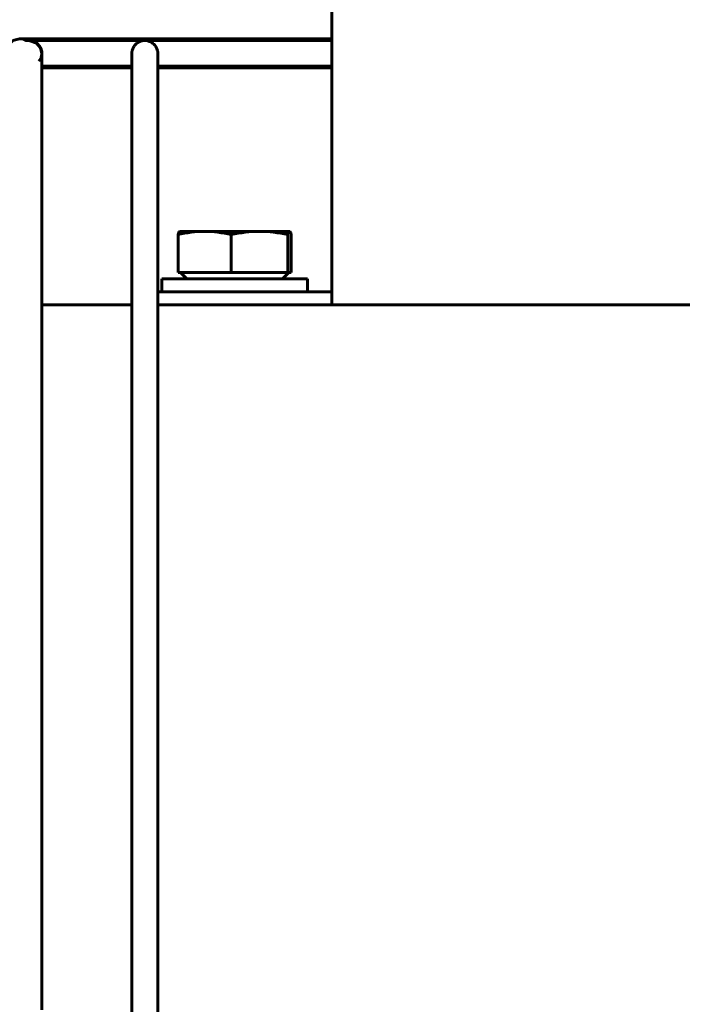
# Model space of a CAD drawing. Header units: millimetres. Extents: x 0 to 420, y 0 to 594.
# Tile 12 of 16: x 133 to 154, y 302 to 332. Entities that reach past the tile are written whole.
import ezdxf

# ---------------------------------------------------------------- set-up
doc = ezdxf.new("R2010")
doc.units = ezdxf.units.MM
doc.linetypes.add('K5LT_BASIC', pattern=[0])
doc.linetypes.add('K5LT_THIN', pattern=[0])
doc.layers.add('Системный слой', color=7, linetype='Continuous')
doc.styles.add('KDIMTEXTSTYLE', font='GOST_AU.SHX', dxfattribs={"width": 0.96, "oblique": 15, "height": 5})
doc.dimstyles.new('KDIMSTYLE (0.50)', dxfattribs={"dimtxt": 5, "dimasz": 1, "dimexe": 2, "dimexo": 0, "dimgap": 1, "dimtad": 1, "dimlfac": 2, "dimtxsty": 'KDIMTEXTSTYLE', "dimsah": 1, "dimcen": 0, "dimdle": 1, "dimadec": 0, "dimazin": 0, "dimtfac": 0.667, "dimtmove": 0, "dimatfit": 3, "dimfxl": 1, "dimtvp": 1, "dimtolj": 1, "dimtzin": 0, "dimarcsym": 0})

# ---------------------------------------------------------------- blocks, each defined once
blk = doc.blocks.new('U3')
at = {"layer": 'Системный слой', "color": 150, "linetype": 'K5LT_BASIC', "lineweight": 60, "true_color": 0x0080ff}
for p, q in [((134.131, 331.116), (134.131, 331.116)), ((134.131, 331.116), (134.131, 331.116)), ((134.131, 331.116), (134.131, 331.116)), ((134.131, 331.116), (134.131, 331.116)), ((134.131, 331.116), (134.131, 331.116)), ((134.131, 331.116), (134.131, 331.116)), ((134.131, 331.116), (134.131, 331.116)), ((134.131, 331.116), (134.131, 331.116)), ((134.131, 331.116), (134.131, 331.116)), ((134.131, 331.116), (134.131, 331.116)), ((134.131, 331.116), (134.131, 331.116)), ((134.131, 331.116), (134.131, 331.116)), ((134.131, 331.116), (134.131, 331.115)), ((134.131, 331.115), (134.131, 331.115)), ((134.131, 331.115), (134.131, 331.115)), ((134.131, 331.115), (134.131, 331.115)), ((134.131, 331.115), (134.131, 331.114)), ((134.131, 331.114), (134.131, 331.113)), ((134.131, 331.113), (134.131, 331.11)), ((134.131, 331.11), (134.131, 331.109)), ((134.131, 331.109), (134.131, 331.109)), ((134.131, 331.109), (134.131, 331.109)), ((134.131, 331.109), (134.131, 331.107)), ((134.131, 331.107), (134.131, 331.104)), ((134.131, 331.104), (134.131, 331.098)), ((134.131, 331.098), (134.131, 331.085)), ((134.131, 331.085), (134.131, 331.084)), ((134.131, 331.084), (134.131, 331.083)), ((134.131, 331.083), (134.131, 331.079)), ((134.131, 331.079), (134.131, 331.072)), ((134.131, 331.072), (134.131, 331.056)), ((134.131, 331.056), (134.131, 331.029)), ((134.131, 331.029), (134.131, 331.027)), ((134.131, 331.027), (134.131, 331.024)), ((134.131, 331.024), (134.131, 331.018)), ((134.131, 331.018), (134.131, 331.005)), ((134.131, 331.005), (134.131, 330.978)), ((134.131, 330.978), (134.131, 330.945)), ((134.131, 330.945), (134.131, 330.943)), ((134.131, 330.943), (134.131, 330.938)), ((134.131, 330.938), (134.131, 330.93)), ((134.131, 330.93), (134.131, 330.913)), ((134.131, 330.913), (134.131, 330.876)), ((134.131, 330.876), (134.131, 330.835)), ((134.131, 330.835), (134.131, 330.832)), ((134.131, 330.832), (134.131, 330.827)), ((134.131, 330.827), (134.131, 330.817)), ((134.131, 330.817), (134.131, 330.797)), ((134.131, 330.797), (134.131, 330.773)), ((134.131, 330.773), (134.131, 330.762)), ((134.131, 330.762), (134.131, 330.756)), ((134.131, 330.756), (134.131, 330.748)), ((134.131, 330.748), (134.131, 330.745)), ((134.131, 330.745), (134.131, 330.74)), ((134.131, 330.74), (134.131, 330.732)), ((134.131, 330.732), (134.131, 330.721)), ((134.131, 330.721), (134.131, 330.716)), ((134.131, 330.716), (134.131, 330.714)), ((134.131, 330.714), (134.131, 330.71)), ((134.131, 330.71), (134.131, 330.708)), ((134.131, 330.708), (134.131, 330.705)), ((134.131, 330.705), (134.131, 330.703)), ((134.131, 330.703), (134.131, 330.701)), ((134.131, 330.701), (134.131, 330.698)), ((134.131, 330.698), (134.131, 330.696)), ((134.131, 330.696), (134.131, 330.693)), ((134.131, 330.693), (134.131, 330.69)), ((134.131, 330.69), (134.131, 330.686)), ((134.131, 330.686), (134.131, 330.678)), ((134.131, 330.678), (134.131, 330.667)), ((134.131, 330.667), (134.131, 330.665)), ((134.131, 330.665), (134.131, 330.662)), ((134.131, 330.662), (134.131, 330.658)), ((134.131, 330.658), (134.131, 330.649)), ((134.131, 330.649), (134.131, 330.637)), ((134.131, 330.637), (134.131, 330.628)), ((134.131, 330.628), (134.131, 330.614)), ((134.131, 330.614), (134.131, 330.594)), ((134.131, 330.594), (134.131, 330.563)), ((134.131, 330.563), (134.131, 330.55)), ((134.131, 330.55), (134.131, 330.547)), ((134.131, 330.547), (134.131, 330.542)), ((134.131, 330.542), (134.131, 330.53)), ((134.131, 330.53), (134.131, 330.505)), ((134.131, 330.505), (134.131, 330.456)), ((134.131, 330.456), (134.131, 330.381)), ((134.131, 330.381), (134.131, 330.377)), ((134.131, 330.377), (134.131, 330.369)), ((134.131, 330.369), (134.131, 330.354)), ((134.131, 330.354), (134.131, 330.323)), ((134.131, 330.323), (134.131, 330.26)), ((134.131, 330.26), (134.131, 330.192)), ((134.131, 330.192), (134.131, 330.187)), ((134.131, 330.187), (134.131, 330.179)), ((134.131, 330.179), (134.131, 330.162)), ((134.131, 330.162), (134.131, 330.128)), ((134.131, 330.128), (134.131, 330.06)), ((134.131, 330.06), (134.131, 329.989)), ((134.131, 329.989), (134.131, 329.985)), ((134.131, 329.985), (134.131, 329.976)), ((134.131, 329.976), (134.131, 329.958)), ((134.131, 329.958), (134.131, 329.922)), ((134.131, 329.922), (134.131, 329.849)), ((134.131, 329.849), (134.131, 329.778)), ((134.131, 329.778), (134.131, 329.773)), ((134.131, 329.773), (134.131, 329.764)), ((134.131, 329.764), (134.131, 329.745)), ((134.131, 329.745), (134.131, 329.707)), ((134.131, 329.707), (134.131, 329.631)), ((134.131, 329.631), (134.131, 329.521)), ((134.131, 329.521), (134.131, 329.306)), ((134.131, 329.306), (134.131, 328.877)), ((134.131, 328.877), (134.131, 328.017)), ((134.131, 328.017), (134.131, 326.297)), ((134.131, 326.297), (134.131, 322.858)), ((134.131, 322.858), (134.131, 315.979)), ((134.131, 315.979), (134.131, 304.997)), ((134.131, 304.997), (134.131, 303.281)), ((134.131, 303.281), (134.131, 303.262)), ((134.131, 303.262), (134.131, 303.247)), ((134.131, 303.247), (134.131, 303.243)), ((134.131, 303.243), (134.131, 303.238)), ((134.131, 303.238), (134.131, 303.229)), ((134.131, 303.229), (134.131, 303.209)), ((134.131, 303.209), (134.131, 303.206)), ((134.131, 303.206), (134.131, 303.202)), ((134.131, 303.202), (134.131, 303.194)), ((134.131, 303.194), (134.131, 303.179)), ((134.131, 303.179), (134.131, 303.147)), ((134.131, 303.147), (134.131, 303.131)), ((134.131, 303.131), (134.131, 303.128)), ((134.131, 303.128), (134.131, 303.121)), ((134.131, 303.121), (134.131, 303.109)), ((134.131, 303.109), (134.131, 303.084)), ((134.131, 303.084), (134.131, 303.034)), ((134.131, 303.034), (134.131, 302.974)), ((134.131, 302.974), (134.131, 302.969)), ((134.131, 302.969), (134.131, 302.959)), ((134.131, 302.959), (134.131, 302.939)), ((134.131, 302.939), (134.131, 302.898)), ((134.131, 302.898), (134.131, 302.816)), ((134.131, 302.816), (134.131, 302.653)), ((134.131, 302.653), (134.131, 302.643)), ((134.131, 302.643), (134.131, 302.623)), ((134.131, 302.623), (134.131, 302.582)), ((134.131, 302.582), (134.131, 302.501)), ((134.131, 302.501), (134.131, 302.338)), ((134.131, 302.338), (134.131, 302.07)), ((134.131, 302.07), (134.131, 302.009)), ((134.131, 302.009), (134.131, 301.642))]:
    blk.add_line(p, q, dxfattribs=at)
blk = doc.blocks.new('U5')
at = {"layer": 'Системный слой', "color": 150, "linetype": 'K5LT_BASIC', "lineweight": 60, "true_color": 0x0080ff}
for p, q in [((134.131, 330.716), (136.905, 330.716)), ((137.705, 330.716), (143.075, 330.716))]:
    blk.add_line(p, q, dxfattribs=at)
blk = doc.blocks.new('U6')
at = {"layer": 'Системный слой', "color": 150, "linetype": 'K5LT_BASIC', "lineweight": 60, "true_color": 0x0080ff}
for p, q in [((133.731, 331.516), (133.965, 331.434)), ((133.965, 331.434), (134.091, 331.282)), ((134.091, 331.282), (134.131, 331.113)), ((134.105, 330.982), (134.041, 330.872)), ((134.125, 331.051), (134.105, 330.982)), ((134.13, 331.086), (134.125, 331.051)), ((134.131, 331.104), (134.13, 331.086)), ((134.131, 331.113), (134.131, 331.104))]:
    blk.add_line(p, q, dxfattribs=at)
blk = doc.blocks.new('U8')
at = {"layer": 'Системный слой', "color": 150, "linetype": 'K5LT_BASIC', "lineweight": 60, "true_color": 0x0080ff}
for p, q in [((133.656, 331.508), (133.681, 331.512)), ((133.681, 331.512), (133.706, 331.515)), ((133.706, 331.515), (133.731, 331.516))]:
    blk.add_line(p, q, dxfattribs=at)
blk = doc.blocks.new('U9')
at = {"layer": 'Системный слой', "color": 150, "linetype": 'K5LT_BASIC', "lineweight": 60, "true_color": 0x0080ff}
for p, q in [((136.905, 330.716), (134.131, 330.716)), ((143.075, 330.716), (137.705, 330.716))]:
    blk.add_line(p, q, dxfattribs=at)
blk = doc.blocks.new('U10')
at = {"layer": 'Системный слой', "color": 150, "linetype": 'K5LT_BASIC', "lineweight": 60, "true_color": 0x0080ff}
for p, q in [((137.705, 331.128), (137.705, 331.134)), ((137.705, 331.122), (137.705, 331.128)), ((137.705, 331.116), (137.705, 331.122))]:
    blk.add_line(p, q, dxfattribs=at)
blk = doc.blocks.new('U11')
at = {"layer": 'Системный слой', "color": 150, "linetype": 'K5LT_BASIC', "lineweight": 60, "true_color": 0x0080ff}
for p, q in [((136.905, 331.116), (136.905, 331.116)), ((136.905, 331.116), (136.905, 331.116)), ((136.905, 331.116), (136.905, 331.116)), ((136.905, 331.116), (136.905, 331.116)), ((136.905, 331.116), (136.905, 331.116)), ((136.905, 331.116), (136.905, 331.116)), ((136.905, 331.116), (136.905, 331.116)), ((136.905, 331.116), (136.905, 331.116)), ((136.905, 331.116), (136.905, 331.116)), ((136.905, 331.116), (136.905, 331.116)), ((136.905, 331.116), (136.905, 331.116)), ((136.905, 331.116), (136.905, 331.116)), ((136.905, 331.116), (136.905, 331.116)), ((136.905, 331.116), (136.905, 331.116)), ((136.905, 331.116), (136.905, 331.116)), ((136.905, 331.116), (136.905, 331.116)), ((136.905, 331.116), (136.905, 331.115)), ((136.905, 331.115), (136.905, 331.115)), ((136.905, 331.115), (136.905, 331.115)), ((136.905, 331.115), (136.905, 331.115)), ((136.905, 331.115), (136.905, 331.114)), ((136.905, 331.114), (136.905, 331.112)), ((136.905, 331.112), (136.905, 331.112)), ((136.905, 331.112), (136.905, 331.112)), ((136.905, 331.112), (136.905, 331.112)), ((136.905, 331.112), (136.905, 331.111)), ((136.905, 331.111), (136.905, 331.111)), ((136.905, 331.111), (136.905, 331.109)), ((136.905, 331.109), (136.905, 331.109)), ((136.905, 331.109), (136.905, 331.108)), ((136.905, 331.108), (136.905, 331.108)), ((136.905, 331.108), (136.905, 331.107)), ((136.905, 331.107), (136.905, 331.106)), ((136.905, 331.106), (136.905, 331.105)), ((136.905, 331.105), (136.905, 331.104)), ((136.905, 331.104), (136.905, 331.101)), ((136.905, 331.101), (136.905, 331.099)), ((136.905, 331.099), (136.905, 331.098)), ((136.905, 331.098), (136.905, 331.097)), ((136.905, 331.097), (136.905, 331.095)), ((136.905, 331.095), (136.905, 331.09)), ((136.905, 331.09), (136.905, 331.08)), ((136.905, 331.08), (136.905, 331.053)), ((136.905, 331.053), (136.905, 331.052)), ((136.905, 331.052), (136.905, 331.05)), ((136.905, 331.05), (136.905, 331.044)), ((136.905, 331.044), (136.905, 331.033)), ((136.905, 331.033), (136.905, 331.009)), ((136.905, 331.009), (136.905, 330.98)), ((136.905, 330.98), (136.905, 330.978)), ((136.905, 330.978), (136.905, 330.974)), ((136.905, 330.974), (136.905, 330.967)), ((136.905, 330.967), (136.905, 330.951)), ((136.905, 330.951), (136.905, 330.918)), ((136.905, 330.918), (136.905, 330.88)), ((136.905, 330.88), (136.905, 330.877)), ((136.905, 330.877), (136.905, 330.872)), ((136.905, 330.872), (136.905, 330.863)), ((136.905, 330.863), (136.905, 330.843)), ((136.905, 330.843), (136.905, 330.802)), ((136.905, 330.802), (136.905, 330.756)), ((136.905, 330.756), (136.905, 330.754)), ((136.905, 330.754), (136.905, 330.752)), ((136.905, 330.752), (136.905, 330.75)), ((136.905, 330.75), (136.905, 330.748)), ((136.905, 330.748), (136.905, 330.745)), ((136.905, 330.745), (136.905, 330.74)), ((136.905, 330.74), (136.905, 330.733)), ((136.905, 330.733), (136.905, 330.721)), ((136.905, 330.721), (136.905, 330.715)), ((136.905, 330.715), (136.905, 330.713)), ((136.905, 330.713), (136.905, 330.71)), ((136.905, 330.71), (136.905, 330.704)), ((136.905, 330.704), (136.905, 330.7)), ((136.905, 330.7), (136.905, 330.698)), ((136.905, 330.698), (136.905, 330.694)), ((136.905, 330.694), (136.905, 330.692)), ((136.905, 330.692), (136.905, 330.689)), ((136.905, 330.689), (136.905, 330.684)), ((136.905, 330.684), (136.905, 330.677)), ((136.905, 330.677), (136.905, 330.666)), ((136.905, 330.666), (136.905, 330.664)), ((136.905, 330.664), (136.905, 330.661)), ((136.905, 330.661), (136.905, 330.656)), ((136.905, 330.656), (136.905, 330.646)), ((136.905, 330.646), (136.905, 330.625)), ((136.905, 330.625), (136.905, 330.611)), ((136.905, 330.611), (136.905, 330.608)), ((136.905, 330.608), (136.905, 330.604)), ((136.905, 330.604), (136.905, 330.594)), ((136.905, 330.594), (136.905, 330.576)), ((136.905, 330.576), (136.905, 330.537)), ((136.905, 330.537), (136.905, 330.457)), ((136.905, 330.457), (136.905, 330.449)), ((136.905, 330.449), (136.905, 330.445)), ((136.905, 330.445), (136.905, 330.438)), ((136.905, 330.438), (136.905, 330.423)), ((136.905, 330.423), (136.905, 330.394)), ((136.905, 330.394), (136.905, 330.333)), ((136.905, 330.333), (136.905, 330.267)), ((136.905, 330.267), (136.905, 330.263)), ((136.905, 330.263), (136.905, 330.255)), ((136.905, 330.255), (136.905, 330.239)), ((136.905, 330.239), (136.905, 330.206)), ((136.905, 330.206), (136.905, 330.14)), ((136.905, 330.14), (136.905, 330.07)), ((136.905, 330.07), (136.905, 330.065)), ((136.905, 330.065), (136.905, 330.056)), ((136.905, 330.056), (136.905, 330.039)), ((136.905, 330.039), (136.905, 330.004)), ((136.905, 330.004), (136.905, 329.933)), ((136.905, 329.933), (136.905, 329.862)), ((136.905, 329.862), (136.905, 329.857)), ((136.905, 329.857), (136.905, 329.848)), ((136.905, 329.848), (136.905, 329.829)), ((136.905, 329.829), (136.905, 329.792)), ((136.905, 329.792), (136.905, 329.718)), ((136.905, 329.718), (136.905, 329.6)), ((136.905, 329.6), (136.905, 329.33)), ((136.905, 329.33), (136.905, 329.025)), ((136.905, 329.025), (136.905, 329.021)), ((136.905, 329.021), (136.905, 329.018)), ((136.905, 329.018), (136.905, 329.013)), ((136.905, 329.013), (136.905, 329.001)), ((136.905, 329.001), (136.905, 328.979)), ((136.905, 328.979), (136.905, 328.934)), ((136.905, 328.934), (136.905, 328.845)), ((136.905, 328.845), (136.905, 328.665)), ((136.905, 328.665), (136.905, 328.307)), ((136.905, 328.307), (136.905, 327.59)), ((136.905, 327.59), (136.905, 326.155)), ((136.905, 326.155), (136.905, 323.287)), ((136.905, 323.287), (136.905, 317.549)), ((136.905, 317.549), (136.905, 307.662)), ((136.905, 307.662), (136.905, 307.659)), ((136.905, 307.659), (136.905, 307.655)), ((136.905, 307.655), (136.905, 307.652)), ((136.905, 307.652), (136.905, 307.647)), ((136.905, 307.647), (136.905, 307.636)), ((136.905, 307.636), (136.905, 307.614)), ((136.905, 307.614), (136.905, 307.571)), ((136.905, 307.571), (136.905, 307.483)), ((136.905, 307.483), (136.905, 307.309)), ((136.905, 307.309), (136.905, 306.959)), ((136.905, 306.959), (136.905, 306.258)), ((136.905, 306.258), (136.905, 305.006)), ((136.905, 305.006), (136.905, 305.002)), ((136.905, 305.002), (136.905, 304.999)), ((136.905, 304.999), (136.905, 304.992)), ((136.905, 304.992), (136.905, 304.979)), ((136.905, 304.979), (136.905, 304.953)), ((136.905, 304.953), (136.905, 304.902)), ((136.905, 304.902), (136.905, 304.798)), ((136.905, 304.798), (136.905, 304.592)), ((136.905, 304.592), (136.905, 304.183)), ((136.905, 304.183), (136.905, 303.384)), ((136.905, 303.384), (136.905, 303.261)), ((136.905, 303.261), (136.905, 303.25)), ((136.905, 303.25), (136.905, 303.247)), ((136.905, 303.247), (136.905, 303.243)), ((136.905, 303.243), (136.905, 303.235)), ((136.905, 303.235), (136.905, 303.218)), ((136.905, 303.218), (136.905, 303.215)), ((136.905, 303.215), (136.905, 303.212)), ((136.905, 303.212), (136.905, 303.206)), ((136.905, 303.206), (136.905, 303.195)), ((136.905, 303.195), (136.905, 303.173)), ((136.905, 303.173), (136.905, 303.149)), ((136.905, 303.149), (136.905, 303.146)), ((136.905, 303.146), (136.905, 303.141)), ((136.905, 303.141), (136.905, 303.13)), ((136.905, 303.13), (136.905, 303.109)), ((136.905, 303.109), (136.905, 303.066)), ((136.905, 303.066), (136.905, 303.02)), ((136.905, 303.02), (136.905, 303.017)), ((136.905, 303.017), (136.905, 303.014)), ((136.905, 303.014), (136.905, 303.008)), ((136.905, 303.008), (136.905, 302.996)), ((136.905, 302.996), (136.905, 302.972)), ((136.905, 302.972), (136.905, 302.925)), ((136.905, 302.925), (136.905, 302.83)), ((136.905, 302.83), (136.905, 302.776)), ((136.905, 302.776), (136.905, 302.537)), ((136.905, 302.537), (136.905, 302.309)), ((136.905, 302.309), (136.905, 301.849)), ((136.905, 301.849), (136.905, 301.555))]:
    blk.add_line(p, q, dxfattribs=at)
blk = doc.blocks.new('U12')
at = {"layer": 'Системный слой', "color": 150, "linetype": 'K5LT_BASIC', "lineweight": 60, "true_color": 0x0080ff}
for p, q in [((136.905, 331.116), (136.905, 331.116)), ((136.905, 331.116), (136.905, 331.116)), ((136.905, 331.116), (136.905, 331.116)), ((136.905, 331.116), (136.905, 331.116)), ((136.905, 331.116), (136.905, 331.116)), ((136.905, 331.116), (136.905, 331.116)), ((136.905, 331.116), (136.905, 331.116)), ((136.905, 331.116), (136.905, 331.116)), ((136.905, 331.116), (136.905, 331.116)), ((136.905, 331.116), (136.905, 331.116)), ((136.905, 331.116), (136.905, 331.115)), ((136.905, 331.115), (136.905, 331.115)), ((136.905, 331.115), (136.905, 331.115)), ((136.905, 331.115), (136.905, 331.115)), ((136.905, 331.115), (136.905, 331.115)), ((136.905, 331.115), (136.905, 331.114)), ((136.905, 331.114), (136.905, 331.114)), ((136.905, 331.114), (136.905, 331.114)), ((136.905, 331.114), (136.905, 331.114)), ((136.905, 331.114), (136.905, 331.114)), ((136.905, 331.114), (136.905, 331.113)), ((136.905, 331.113), (136.905, 331.113)), ((136.905, 331.113), (136.905, 331.112)), ((136.905, 331.112), (136.905, 331.112)), ((136.905, 331.112), (136.905, 331.111)), ((136.905, 331.111), (136.905, 331.111)), ((136.905, 331.111), (136.905, 331.111)), ((136.905, 331.111), (136.905, 331.11)), ((136.905, 331.11), (136.905, 331.109)), ((136.905, 331.109), (136.905, 331.109)), ((136.905, 331.109), (136.905, 331.108)), ((136.905, 331.108), (136.905, 331.107)), ((136.905, 331.107), (136.905, 331.106)), ((136.905, 331.106), (136.905, 331.106)), ((136.905, 331.106), (136.905, 331.105)), ((136.905, 331.105), (136.905, 331.102)), ((136.905, 331.102), (136.905, 331.097)), ((136.905, 331.097), (136.905, 331.09)), ((136.905, 331.09), (136.905, 331.089)), ((136.905, 331.089), (136.905, 331.088)), ((136.905, 331.088), (136.905, 331.085)), ((136.905, 331.085), (136.905, 331.08)), ((136.905, 331.08), (136.905, 331.067)), ((136.905, 331.067), (136.905, 331.037)), ((136.905, 331.037), (136.905, 331.036)), ((136.905, 331.036), (136.905, 331.033)), ((136.905, 331.033), (136.905, 331.027)), ((136.905, 331.027), (136.905, 331.015)), ((136.905, 331.015), (136.905, 330.988)), ((136.905, 330.988), (136.905, 330.957)), ((136.905, 330.957), (136.905, 330.955)), ((136.905, 330.955), (136.905, 330.951)), ((136.905, 330.951), (136.905, 330.943)), ((136.905, 330.943), (136.905, 330.926)), ((136.905, 330.926), (136.905, 330.89)), ((136.905, 330.89), (136.905, 330.85)), ((136.905, 330.85), (136.905, 330.847)), ((136.905, 330.847), (136.905, 330.842)), ((136.905, 330.842), (136.905, 330.832)), ((136.905, 330.832), (136.905, 330.811)), ((136.905, 330.811), (136.905, 330.768)), ((136.905, 330.768), (136.905, 330.721)), ((136.905, 330.721), (136.905, 330.719)), ((136.905, 330.719), (136.905, 330.717)), ((136.905, 330.717), (136.905, 330.715)), ((136.905, 330.715), (136.905, 330.713)), ((136.905, 330.713), (136.905, 330.71)), ((136.905, 330.71), (136.905, 330.703)), ((136.905, 330.703), (136.905, 330.697)), ((136.905, 330.697), (136.905, 330.693)), ((136.905, 330.693), (136.905, 330.691)), ((136.905, 330.691), (136.905, 330.687)), ((136.905, 330.687), (136.905, 330.685)), ((136.905, 330.685), (136.905, 330.681)), ((136.905, 330.681), (136.905, 330.675)), ((136.905, 330.675), (136.905, 330.666)), ((136.905, 330.666), (136.905, 330.664)), ((136.905, 330.664), (136.905, 330.661)), ((136.905, 330.661), (136.905, 330.655)), ((136.905, 330.655), (136.905, 330.643)), ((136.905, 330.643), (136.905, 330.62)), ((136.905, 330.62), (136.905, 330.585)), ((136.905, 330.585), (136.905, 330.571)), ((136.905, 330.571), (136.905, 330.569)), ((136.905, 330.569), (136.905, 330.563)), ((136.905, 330.563), (136.905, 330.552)), ((136.905, 330.552), (136.905, 330.53)), ((136.905, 330.53), (136.905, 330.485)), ((136.905, 330.485), (136.905, 330.404)), ((136.905, 330.404), (136.905, 330.4)), ((136.905, 330.4), (136.905, 330.393)), ((136.905, 330.393), (136.905, 330.378)), ((136.905, 330.378), (136.905, 330.347)), ((136.905, 330.347), (136.905, 330.285)), ((136.905, 330.285), (136.905, 330.218)), ((136.905, 330.218), (136.905, 330.214)), ((136.905, 330.214), (136.905, 330.206)), ((136.905, 330.206), (136.905, 330.189)), ((136.905, 330.189), (136.905, 330.156)), ((136.905, 330.156), (136.905, 330.088)), ((136.905, 330.088), (136.905, 329.948)), ((136.905, 329.948), (136.905, 329.661)), ((136.905, 329.661), (136.905, 329.074)), ((136.905, 329.074), (136.905, 329.024)), ((136.905, 329.024), (136.905, 329.02)), ((136.905, 329.02), (136.905, 329.017)), ((136.905, 329.017), (136.905, 329.011)), ((136.905, 329.011), (136.905, 328.999)), ((136.905, 328.999), (136.905, 328.974)), ((136.905, 328.974), (136.905, 328.924)), ((136.905, 328.924), (136.905, 328.825)), ((136.905, 328.825), (136.905, 328.626)), ((136.905, 328.626), (136.905, 328.518)), ((136.905, 328.518), (136.905, 328.515)), ((136.905, 328.515), (136.905, 328.512)), ((136.905, 328.512), (136.905, 328.506)), ((136.905, 328.506), (136.905, 328.494)), ((136.905, 328.494), (136.905, 328.47)), ((136.905, 328.47), (136.905, 328.423)), ((136.905, 328.423), (136.905, 328.328)), ((136.905, 328.328), (136.905, 328.138)), ((136.905, 328.138), (136.905, 327.759)), ((136.905, 327.759), (136.905, 327.001)), ((136.905, 327.001), (136.905, 325.484)), ((136.905, 325.484), (136.905, 322.451)), ((136.905, 322.451), (136.905, 316.385)), ((136.905, 316.385), (136.905, 307.662)), ((136.905, 307.662), (136.905, 307.659)), ((136.905, 307.659), (136.905, 307.656)), ((136.905, 307.656), (136.905, 307.649)), ((136.905, 307.649), (136.905, 307.635)), ((136.905, 307.635), (136.905, 307.608)), ((136.905, 307.608), (136.905, 307.554)), ((136.905, 307.554), (136.905, 307.446)), ((136.905, 307.446), (136.905, 307.229)), ((136.905, 307.229), (136.905, 306.794)), ((136.905, 306.794), (136.905, 305.924)), ((136.905, 305.924), (136.905, 304.21)), ((136.905, 304.21), (136.905, 303.149)), ((136.905, 303.149), (136.905, 303.02)), ((136.905, 303.02), (136.905, 303.017)), ((136.905, 303.017), (136.905, 303.014)), ((136.905, 303.014), (136.905, 303.009)), ((136.905, 303.009), (136.905, 302.999)), ((136.905, 302.999), (136.905, 302.979)), ((136.905, 302.979), (136.905, 302.94)), ((136.905, 302.94), (136.905, 302.863)), ((136.905, 302.863), (136.905, 302.709)), ((136.905, 302.709), (136.905, 302.407)), ((136.905, 302.407), (136.905, 301.798))]:
    blk.add_line(p, q, dxfattribs=at)
blk = doc.blocks.new('U16')
at = {"layer": 'Системный слой', "color": 150, "linetype": 'K5LT_BASIC', "lineweight": 60, "true_color": 0x0080ff}
for p, q in [((134.131, 330.666), (136.905, 330.666)), ((137.705, 330.666), (143.075, 330.666))]:
    blk.add_line(p, q, dxfattribs=at)
blk = doc.blocks.new('U18')
at = {"layer": 'Системный слой', "color": 150, "linetype": 'K5LT_BASIC', "lineweight": 60, "true_color": 0x0080ff}
for p, q in [((133.519, 331.559), (133.445, 331.566)), ((133.59, 331.539), (133.519, 331.559)), ((133.656, 331.508), (133.59, 331.539))]:
    blk.add_line(p, q, dxfattribs=at)
blk = doc.blocks.new('U19')
at = {"layer": 'Системный слой', "color": 150, "linetype": 'K5LT_BASIC', "lineweight": 60, "true_color": 0x0080ff}
for p, q in [((133.058, 331.335), (132.995, 331.116)), ((133.237, 331.509), (133.058, 331.335)), ((133.446, 331.566), (133.237, 331.509)), ((133.554, 331.551), (133.446, 331.566)), ((133.606, 331.533), (133.554, 331.551)), ((133.631, 331.521), (133.606, 331.533)), ((133.643, 331.515), (133.631, 331.521)), ((133.649, 331.512), (133.643, 331.515)), ((133.652, 331.51), (133.649, 331.512)), ((133.653, 331.51), (133.652, 331.51)), ((133.654, 331.509), (133.653, 331.51)), ((133.655, 331.509), (133.654, 331.509)), ((133.655, 331.508), (133.655, 331.509)), ((133.655, 331.509), (133.655, 331.509)), ((133.656, 331.508), (133.655, 331.508)), ((133.656, 331.508), (133.656, 331.508)), ((133.656, 331.508), (133.656, 331.508))]:
    blk.add_line(p, q, dxfattribs=at)
blk = doc.blocks.new('U29')
at = {"layer": 'Системный слой', "color": 150, "linetype": 'K5LT_BASIC', "lineweight": 60, "true_color": 0x0080ff}
for p, q in [((141.767, 325.628), (141.769, 325.628)), ((141.769, 325.628), (141.771, 325.628)), ((141.771, 325.628), (141.773, 325.628)), ((141.773, 325.628), (141.789, 325.612)), ((141.789, 325.612), (141.805, 325.58)), ((141.805, 325.58), (141.821, 325.533))]:
    blk.add_line(p, q, dxfattribs=at)
blk = doc.blocks.new('U31')
at = {"layer": 'Системный слой', "color": 150, "linetype": 'K5LT_BASIC', "lineweight": 60, "true_color": 0x0080ff}
for p, q in [((134.131, 323.366), (136.905, 323.366)), ((137.705, 323.366), (142.396, 323.366))]:
    blk.add_line(p, q, dxfattribs=at)
blk = doc.blocks.new('KDIMARROW_01')
at = {"layer": 'Системный слой'}
blk.add_hatch(color=0, dxfattribs=at).paths.add_polyline_path([(-5, -0.658), (0, 0), (-5, 0.658), (-4.5, 0)])
at = {"layer": 'Системный слой', "color": 0, "linetype": 'K5LT_THIN', "lineweight": 18}
for p, q in [((-4.5, 0), (-5, 0.658)), ((-5, 0.658), (0, 0)), ((0, 0), (-5, -0.658)), ((-5, -0.658), (-4.5, 0)), ((0, 0), (-1, 0))]:
    blk.add_line(p, q, dxfattribs=at)

msp = doc.modelspace()

# ---------------------------------------------------------------- linework, layer by layer
at = {"layer": 'Системный слой', "color": 150, "linetype": 'K5LT_BASIC', "lineweight": 60, "true_color": 0x0080ff}
for p, q in [((143.0751, 323.7659), (143.0751, 341.3659)), ((143.0751, 331.5659), (133.4499, 331.5659)), ((133.4499, 331.5659), (143.0751, 331.5659)), ((133.731, 331.5159), (133.731, 331.5159)), ((133.7363, 331.5159), (137.301, 331.5159)), ((137.3092, 331.5159), (143.0751, 331.5159)), ((134.131, 331.1159), (134.131, 331.116)), ((134.131, 331.1159), (134.131, 331.1159)), ((136.9051, 331.1159), (136.9051, 331.116)), ((136.9051, 331.116), (136.9051, 331.116)), ((136.9051, 331.1159), (136.9051, 331.116)), ((137.7051, 331.1159), (137.7051, 331.116)), ((137.7051, 331.116), (137.7051, 331.1159)), ((138.3287, 324.3659), (138.3287, 325.533)), ((138.3802, 325.6285), (138.3765, 325.6272)), ((139.148, 325.6284), (138.3801, 325.6284)), ((140.8404, 325.6284), (139.148, 325.6284)), ((139.9673, 324.3659), (139.9673, 325.533)), ((141.7675, 325.6284), (140.8404, 325.6284)), ((141.7136, 324.3659), (141.7136, 325.533)), ((141.7701, 325.6284), (141.7675, 325.6284)), ((141.7699, 325.6285), (141.7736, 325.6272)), ((141.8214, 324.3659), (141.8214, 325.533)), ((139.9673, 324.3659), (138.3287, 324.3659)), ((138.6051, 324.1659), (138.4051, 324.3659)), ((141.7136, 324.3659), (139.9673, 324.3659)), ((141.5451, 324.1659), (141.7451, 324.3659)), ((141.8214, 324.3659), (141.7136, 324.3659)), ((137.8251, 324.1659), (142.3251, 324.1659)), ((137.8251, 323.7659), (137.8251, 324.1659)), ((142.3251, 323.7659), (142.3251, 324.1659)), ((137.7051, 323.7659), (137.7459, 323.7659)), ((142.3957, 323.7659), (137.7459, 323.7659)), ((142.3957, 323.7659), (143.0751, 323.7659)), ((143.0751, 323.3659), (143.0751, 323.7659)), ((143.0751, 323.3659), (142.3957, 323.3659)), ((144.0751, 323.3659), (143.0751, 323.3659)), ((173.5751, 323.3659), (144.0751, 323.3659))]:
    msp.add_line(p, q, dxfattribs=at)
for points, knots in [([(133.731, 331.516), (133.7328, 331.516), (133.7345, 331.516), (133.7366, 331.5159), (133.737, 331.5159), (133.7415, 331.5159), (133.7457, 331.5157), (133.7583, 331.515), (133.7666, 331.5143), (133.7917, 331.5111), (133.8082, 331.5078), (133.8417, 331.4988), (133.8585, 331.4929), (133.8921, 331.4787), (133.9088, 331.4702), (133.9418, 331.4505), (133.958, 331.4393), (133.9892, 331.4143), (134.0043, 331.4004), (134.0324, 331.3707), (134.0454, 331.3548), (134.0662, 331.3254), (134.0745, 331.3124), (134.0856, 331.2924), (134.089, 331.2857), (134.0939, 331.2757), (134.0955, 331.2723), (134.0978, 331.2672), (134.0986, 331.2655), (134.0997, 331.2629), (134.1001, 331.2621), (134.1006, 331.2608), (134.1008, 331.2603), (134.1011, 331.2597), (134.1012, 331.2595), (134.1013, 331.2592), (134.1014, 331.2591), (134.1014, 331.2589), (134.1015, 331.2588), (134.1015, 331.2588), (134.1015, 331.2587), (134.1015, 331.2587), (134.1016, 331.2586), (134.1016, 331.2586), (134.1016, 331.2586), (134.1016, 331.2585), (134.1016, 331.2584), (134.1017, 331.2583), (134.1017, 331.2582), (134.1018, 331.2581), (134.1018, 331.2579), (134.102, 331.2576), (134.1021, 331.2574), (134.1023, 331.257), (134.1024, 331.2567), (134.1027, 331.256), (134.1028, 331.2555), (134.1033, 331.2543), (134.1037, 331.2535), (134.1044, 331.2516), (134.1049, 331.2504), (134.106, 331.2475), (134.1067, 331.2458), (134.1085, 331.2409), (134.1097, 331.2377), (134.1124, 331.2297), (134.1139, 331.225), (134.1175, 331.2132), (134.1195, 331.206), (134.1253, 331.1814), (134.1282, 331.1639), (134.1306, 331.1361), (134.131, 331.125), (134.131, 331.116)], [0, 0, 0, 0, 0.2567439, 0.2567439, 0.3100271, 0.3100271, 0.9300758, 0.9300758, 2.1700866, 2.1700866, 4.6850516, 4.6850516, 7.3244809, 7.3244809, 10.1022488, 10.1022488, 13.0288994, 13.0288994, 16.0614869, 16.0614869, 19.1320377, 19.1320377, 21.4371215, 21.4371215, 22.5556885, 22.5556885, 23.1148555, 23.1148555, 23.3944067, 23.3944067, 23.5341742, 23.5341742, 23.604056, 23.604056, 23.6389964, 23.6389964, 23.6564665, 23.6564665, 23.6652015, 23.6652015, 23.6700452, 23.6700452, 23.674889, 23.674889, 23.6797327, 23.6797327, 23.6877127, 23.6877127, 23.6993053, 23.6993053, 23.7167751, 23.7167751, 23.7486951, 23.7486951, 23.7950652, 23.7950652, 23.8649431, 23.8649431, 23.9926218, 23.9926218, 24.1781012, 24.1781012, 24.4575911, 24.4575911, 24.9682878, 24.9682878, 25.7101913, 25.7101913, 26.8279514, 26.8279514, 29.4890734, 29.4890734, 31, 31, 31, 31]), ([(133.731, 331.516), (133.731, 331.516), (133.731, 331.5159), (133.731, 331.5159), (133.731, 331.5159), (133.731, 331.5159), (133.731, 331.5159), (133.731, 331.5159), (133.731, 331.5159), (133.731, 331.5159)], [0.74366668, 0.74366668, 0.74366668, 0.74366668, 0.75842699, 0.75842699, 0.89126974, 0.89126974, 0.9134102, 0.9134102, 0.91341521, 0.91341521, 0.91341521, 0.91341521]), ([(134.131, 331.1159), (134.131, 331.1162), (134.131, 331.1164), (134.131, 331.1169), (134.131, 331.1172), (134.131, 331.118), (134.131, 331.1185), (134.131, 331.12), (134.131, 331.1209), (134.131, 331.1237), (134.1309, 331.1256), (134.1307, 331.131), (134.1306, 331.1345), (134.1299, 331.1448), (134.1293, 331.1515), (134.1269, 331.1711), (134.1246, 331.1839), (134.1177, 331.2137), (134.1125, 331.2306), (134.0996, 331.2643), (134.0917, 331.2812), (134.0733, 331.3146), (134.0626, 331.331), (134.0388, 331.3629), (134.0256, 331.3783), (133.9968, 331.4074), (133.9813, 331.421), (133.9488, 331.4458), (133.9317, 331.457), (133.8969, 331.4764), (133.8791, 331.4847), (133.8435, 331.4982), (133.8257, 331.5035), (133.7905, 331.5113), (133.7731, 331.5138), (133.7474, 331.5157), (133.7392, 331.5159), (133.731, 331.5159)], [0, 0, 0, 0, 0.0159789, 0.0159789, 0.0372842, 0.0372842, 0.0745684, 0.0745684, 0.1438104, 0.1438104, 0.2769656, 0.2769656, 0.5326185, 0.5326185, 1.0226107, 1.0226107, 1.959973, 1.959973, 3.2327831, 3.2327831, 4.5735719, 4.5735719, 5.9817565, 5.9817565, 7.4462354, 7.4462354, 8.9303831, 8.9303831, 10.39688, 10.39688, 11.8067392, 11.8067392, 13.1436007, 13.1436007, 14.4133511, 14.4133511, 15, 15, 15, 15]), ([(136.9051, 331.116), (136.9051, 331.1162), (136.9051, 331.1166), (136.9051, 331.1173), (136.9051, 331.1178), (136.9051, 331.119), (136.9051, 331.1197), (136.9051, 331.1219), (136.9052, 331.1233), (136.9053, 331.1275), (136.9054, 331.1302), (136.9055, 331.1331), (136.9055, 331.1333), (136.9059, 331.1385), (136.9061, 331.1435), (136.9075, 331.1584), (136.9089, 331.1683), (136.9137, 331.1952), (136.918, 331.2121), (136.929, 331.2459), (136.936, 331.2629), (136.9524, 331.2966), (136.962, 331.3133), (136.984, 331.3459), (136.9964, 331.3618), (137.0152, 331.3828), (137.0207, 331.3888), (137.0354, 331.4031), (137.0444, 331.4117), (137.0696, 331.4329), (137.0862, 331.445), (137.1204, 331.4664), (137.1379, 331.4758), (137.1734, 331.4914), (137.1911, 331.4977), (137.2266, 331.5075), (137.2442, 331.5111), (137.2748, 331.5149), (137.2879, 331.5151), (137.3023, 331.516), (137.3037, 331.516), (137.3051, 331.516)], [0, 0, 0, 0, 0.0236761, 0.0236761, 0.0552442, 0.0552442, 0.1104883, 0.1104883, 0.2130846, 0.2130846, 0.4100955, 0.4100955, 0.4256297, 0.4256297, 0.7877546, 0.7877546, 1.5103503, 1.5103503, 2.765967, 2.765967, 4.0848078, 4.0848078, 5.4734617, 5.4734617, 6.9228701, 6.9228701, 7.5097443, 7.5097443, 8.4047116, 8.4047116, 9.8819289, 9.8819289, 11.3110651, 11.3110651, 12.6723694, 12.6723694, 13.9563033, 13.9563033, 14.9017135, 14.9017135, 15, 15, 15, 15]), ([(137.7051, 331.116), (137.7051, 331.1162), (137.7051, 331.1166), (137.7051, 331.1173), (137.7051, 331.1178), (137.7051, 331.119), (137.7051, 331.1197), (137.705, 331.1219), (137.705, 331.1233), (137.7049, 331.1275), (137.7048, 331.1302), (137.7047, 331.1331), (137.7046, 331.1333), (137.7043, 331.1385), (137.704, 331.1435), (137.7026, 331.1584), (137.7013, 331.1683), (137.6965, 331.1952), (137.6922, 331.2121), (137.6811, 331.2459), (137.6742, 331.2629), (137.6578, 331.2966), (137.6481, 331.3133), (137.6262, 331.3459), (137.6138, 331.3618), (137.5867, 331.3921), (137.5719, 331.4064), (137.5406, 331.4329), (137.524, 331.445), (137.4898, 331.4664), (137.4722, 331.4758), (137.4368, 331.4914), (137.419, 331.4977), (137.3836, 331.5075), (137.366, 331.5111), (137.3353, 331.5149), (137.3222, 331.5151), (137.3078, 331.516), (137.3064, 331.516), (137.3051, 331.516)], [0, 0, 0, 0, 0.0236758, 0.0236758, 0.0552436, 0.0552436, 0.1104871, 0.1104871, 0.2130823, 0.2130823, 0.4100907, 0.4100907, 0.4256457, 0.4256457, 0.7877446, 0.7877446, 1.5103298, 1.5103298, 2.7659438, 2.7659438, 4.0847814, 4.0847814, 5.4734321, 5.4734321, 6.9228378, 6.9228378, 8.4046775, 8.4046775, 9.8818942, 9.8818942, 11.3110307, 11.3110307, 12.6723357, 12.6723357, 13.9562704, 13.9562704, 14.9017136, 14.9017136, 15, 15, 15, 15]), ([(137.7051, 331.116), (137.7051, 331.116), (137.7051, 331.116), (137.7051, 331.116), (137.7051, 331.116), (137.7051, 331.116), (137.7051, 331.116), (137.7051, 331.116), (137.7051, 331.116), (137.7051, 331.116), (137.7051, 331.116), (137.7051, 331.116), (137.7051, 331.116), (137.7051, 331.116), (137.7051, 331.116), (137.7051, 331.116), (137.7051, 331.1162), (137.7051, 331.1158), (137.7051, 331.1156), (137.7051, 331.1147), (137.7051, 331.1137), (137.7051, 331.1095), (137.7051, 331.1051), (137.7051, 331.0888), (137.7051, 331.0737), (137.7051, 331.0342), (137.7051, 331.0097), (137.7051, 330.9518), (137.7051, 330.9183), (137.7051, 330.8434), (137.7051, 330.802), (137.7051, 330.7436), (137.7051, 330.7304), (137.7051, 330.6992), (137.7051, 330.6831), (137.7051, 330.6485), (137.7051, 330.6305), (137.7051, 330.5613), (137.7051, 330.5072), (137.7051, 330.3927), (137.7051, 330.3321), (137.7051, 330.2055), (137.7051, 330.1394), (137.7051, 330.0038), (137.7051, 329.9343), (137.7051, 329.7937), (137.7051, 329.7225), (137.7051, 329.6), (137.7051, 329.5489), (137.7051, 329.4872), (137.7051, 329.4767), (137.7051, 329.4451), (137.7051, 329.4241), (137.7051, 329.361), (137.7051, 329.3189), (137.7051, 329.1928), (137.7051, 329.1088), (137.7051, 328.8566), (137.7051, 328.6884), (137.7051, 328.5188), (137.7051, 328.5176), (137.7051, 328.3212), (137.7051, 328.1259), (137.7051, 327.8819), (137.7051, 327.8331), (137.7051, 327.772), (137.7051, 327.7598), (137.7051, 327.7354), (137.7051, 327.7232), (137.7051, 327.6866), (137.7051, 327.6622), (137.7051, 327.589), (137.7051, 327.5402), (137.7051, 327.3937), (137.7051, 327.2961), (137.7051, 327.0032), (137.7051, 326.808), (137.7051, 326.4921), (137.7051, 326.3714), (137.7051, 326.1785), (137.7051, 326.1064), (137.7051, 326.0162), (137.7051, 325.9982), (137.7051, 325.9621), (137.7051, 325.9441), (137.7051, 325.89), (137.7051, 325.8539), (137.7051, 325.7457), (137.7051, 325.6735), (137.7051, 325.4571), (137.7051, 325.3128), (137.7051, 324.8799), (137.7051, 324.5913), (137.7051, 324.1238), (137.7051, 323.9449), (137.7051, 323.6326), (137.7051, 323.4993), (137.7051, 323.3111), (137.7051, 323.2562), (137.7051, 323.0332), (137.7051, 322.8652), (137.7051, 322.6552), (137.7051, 322.6132), (137.7051, 322.5292), (137.7051, 322.4871), (137.7051, 322.4096), (137.7051, 322.3741), (137.7051, 322.2675), (137.7051, 322.1964), (137.7051, 321.9832), (137.7051, 321.841), (137.7051, 321.4146), (137.7051, 321.1303), (137.7051, 320.2774), (137.7051, 319.7088), (137.7051, 319.0786), (137.7051, 319.017), (137.7051, 318.2359), (137.7051, 317.5163), (137.7051, 316.5361), (137.7051, 316.275), (137.7051, 315.9191), (137.7051, 315.8243), (137.7051, 315.6347), (137.7051, 315.5399), (137.7051, 315.398), (137.7051, 315.3508), (137.7051, 315.2092), (137.7051, 315.1148), (137.7051, 314.8316), (137.7051, 314.6428), (137.7051, 314.0764), (137.7051, 313.6988), (137.7051, 312.5659), (137.7051, 311.8104), (137.7051, 310.7459), (137.7051, 310.4377), (137.7051, 309.7212), (137.7051, 309.3063), (137.7051, 308.8006), (137.7051, 308.6932), (137.7051, 308.5579), (137.7051, 308.5289), (137.7051, 308.4711), (137.7051, 308.4423), (137.7051, 308.3558), (137.7051, 308.2983), (137.7051, 308.126), (137.7051, 308.0119), (137.7051, 307.6694), (137.7051, 307.4436), (137.7051, 306.7631), (137.7051, 306.3126), (137.7051, 305.6813), (137.7051, 305.5119), (137.7051, 305.2446), (137.7051, 305.1486), (137.7051, 305.0273), (137.7051, 305.003), (137.7051, 304.9543), (137.7051, 304.9298), (137.7051, 304.8565), (137.7051, 304.8075), (137.7051, 304.6603), (137.7051, 304.5613), (137.7051, 304.2643), (137.7051, 304.0628), (137.7051, 303.7381), (137.7051, 303.6188), (137.7051, 303.4271), (137.7051, 303.356), (137.7051, 303.2661), (137.7051, 303.2481), (137.7051, 303.2119), (137.7051, 303.1936), (137.7051, 303.1386), (137.7051, 303.1016), (137.7051, 302.99), (137.7051, 302.9143), (137.7051, 302.6861), (137.7051, 302.5302), (137.7051, 302.1611), (137.7051, 301.9469), (137.7051, 301.6879), (137.7051, 301.6345), (137.7051, 301.569), (137.7051, 301.5559), (137.7051, 301.53), (137.705, 301.517), (137.7052, 301.495), (137.7053, 301.4858), (137.706, 301.4586), (137.7068, 301.4407), (137.7101, 301.3877), (137.7136, 301.3532), (137.7253, 301.2717), (137.7347, 301.2256), (137.7588, 301.1367), (137.7734, 301.0939), (137.8083, 301.0098), (137.8288, 300.9684), (137.8766, 300.8862), (137.9039, 300.8457), (137.966, 300.7645), (138.0009, 300.7245), (138.0468, 300.6772), (138.0552, 300.6687), (138.0685, 300.6556), (138.0733, 300.6509), (138.0878, 300.6369), (138.0975, 300.6278), (138.127, 300.6009), (138.1469, 300.5837), (138.208, 300.534), (138.2512, 300.5032), (138.3381, 300.4501), (138.3816, 300.4274), (138.468, 300.3898), (138.5115, 300.3743), (138.6006, 300.3489), (138.646, 300.339), (138.7385, 300.3245), (138.7855, 300.3199), (138.8569, 300.3165), (138.881, 300.3164), (138.9099, 300.3159), (138.9148, 300.3159), (138.9284, 300.3159), (138.9372, 300.3159), (138.9637, 300.3159), (138.9815, 300.3159), (139.0353, 300.3159), (139.0718, 300.3159), (139.1815, 300.3159), (139.2538, 300.3159), (139.4773, 300.3159), (139.63, 300.3159), (139.7944, 300.3159), (139.8004, 300.3159), (140.0046, 300.3159), (140.2008, 300.3159), (140.4403, 300.3159), (140.488, 300.3159), (140.5825, 300.3159), (140.6294, 300.3159), (140.6884, 300.3159), (140.7007, 300.3159), (140.7375, 300.3159), (140.7621, 300.3159), (140.8359, 300.3159), (140.8853, 300.3159), (141.0334, 300.3159), (141.1325, 300.3159), (141.4293, 300.3159), (141.628, 300.3159), (141.941, 300.3159), (142.0547, 300.3159), (142.243, 300.3159), (142.3173, 300.3159), (142.4104, 300.3159), (142.429, 300.3159), (142.4662, 300.3159), (142.4848, 300.3159), (142.5406, 300.3159), (142.5778, 300.3159), (142.6894, 300.3159), (142.7639, 300.3159), (142.9871, 300.3159), (143.1358, 300.3159), (143.5817, 300.3159), (143.8783, 300.3159), (144.5762, 300.3159), (144.9772, 300.3159), (145.5132, 300.3159), (145.6483, 300.3159), (145.8171, 300.3159), (145.8509, 300.3159), (145.9184, 300.3159), (145.9522, 300.3159), (146.0216, 300.3159), (146.0571, 300.3159), (146.1639, 300.3159), (146.2351, 300.3159), (146.4486, 300.3159), (146.591, 300.3159), (147.018, 300.3159), (147.3027, 300.3159), (148.1568, 300.3159), (148.7262, 300.3159), (150.5054, 300.3159), (151.7152, 300.3159), (152.9251, 300.3159)], [0, 0, 0, 0, 0.0048611, 0.0048611, 0.0104816, 0.0104816, 0.0214694, 0.0214694, 0.0431918, 0.0431918, 0.0863837, 0.0863837, 0.1725143, 0.1725143, 0.3445221, 0.3445221, 0.4261268, 0.4261268, 0.4491794, 0.4491794, 0.4952682, 0.4952682, 0.5873617, 0.5873617, 0.7462751, 0.7462751, 0.9071323, 0.9071323, 1.0684092, 1.0684092, 1.2285983, 1.2285983, 1.2758038, 1.2758038, 1.3305768, 1.3305768, 1.386447, 1.386447, 1.5417345, 1.5417345, 1.7007225, 1.7007225, 1.8617715, 1.8617715, 2.0230298, 2.0230298, 2.1834029, 2.1834029, 2.2972607, 2.2972607, 2.3207028, 2.3207028, 2.3676034, 2.3676034, 2.4614716, 2.4614716, 2.6494239, 2.6494239, 3.0257672, 3.0257672, 3.0284208, 3.0284208, 3.4648966, 3.4648966, 3.5740155, 3.5740155, 3.6012953, 3.6012953, 3.628575, 3.628575, 3.6831345, 3.6831345, 3.7922534, 3.7922534, 4.0104913, 4.0104913, 4.4469669, 4.4469669, 4.7167503, 4.7167503, 4.8780333, 4.8780333, 4.9183541, 4.9183541, 4.9586748, 4.9586748, 5.0393163, 5.0393163, 5.2005993, 5.2005993, 5.5231652, 5.5231652, 6.1682969, 6.1682969, 6.568266, 6.568266, 6.8663269, 6.8663269, 6.9890278, 6.9890278, 7.364654, 7.364654, 7.4585606, 7.4585606, 7.5524671, 7.5524671, 7.6319083, 7.6319083, 7.7907905, 7.7907905, 8.1085551, 8.1085551, 8.7440841, 8.7440841, 10.0151423, 10.0151423, 10.1528884, 10.1528884, 11.7611151, 11.7611151, 12.3451579, 12.3451579, 12.5572585, 12.5572585, 12.7693592, 12.7693592, 12.8749777, 12.8749777, 13.0862197, 13.0862197, 13.5087173, 13.5087173, 14.3537188, 14.3537188, 16.0433582, 16.0433582, 16.7312319, 16.7312319, 17.641957, 17.641957, 17.8912531, 17.8912531, 17.9594938, 17.9594938, 18.0277345, 18.0277345, 18.1647744, 18.1647744, 18.4409476, 18.4409476, 19.0004334, 19.0004334, 20.136521, 20.136521, 20.5473741, 20.5473741, 20.7749545, 20.7749545, 20.8318496, 20.8318496, 20.8887446, 20.8887446, 21.0020982, 21.0020982, 21.226992, 21.226992, 21.6690497, 21.6690497, 21.9193751, 21.9193751, 22.0647342, 22.0647342, 22.101074, 22.101074, 22.1374138, 22.1374138, 22.2098137, 22.2098137, 22.3534931, 22.3534931, 22.6363605, 22.6363605, 23.0183343, 23.0183343, 23.1190532, 23.1190532, 23.1442329, 23.1442329, 23.1694126, 23.1694126, 23.1874829, 23.1874829, 23.2235425, 23.2235425, 23.2953385, 23.2953385, 23.3974602, 23.3974602, 23.4996536, 23.4996536, 23.6038399, 23.6038399, 23.7116418, 23.7116418, 23.8312648, 23.8312648, 23.8576625, 23.8576625, 23.8725447, 23.8725447, 23.9022913, 23.9022913, 23.9615939, 23.9615939, 24.0785236, 24.0785236, 24.1871801, 24.1871801, 24.2911677, 24.2911677, 24.3932248, 24.3932248, 24.50016, 24.50016, 24.5541505, 24.5541505, 24.5649614, 24.5649614, 24.5845298, 24.5845298, 24.623868, 24.623868, 24.7031057, 24.7031057, 24.8658198, 24.8658198, 25.2094729, 25.2094729, 25.2224821, 25.2224821, 25.6526784, 25.6526784, 25.7602275, 25.7602275, 25.8677766, 25.8677766, 25.8960545, 25.8960545, 25.9525558, 25.9525558, 26.0652881, 26.0652881, 26.2892719, 26.2892719, 26.7347828, 26.7347828, 26.9884557, 26.9884557, 27.1539932, 27.1539932, 27.1953776, 27.1953776, 27.2367619, 27.2367619, 27.3195242, 27.3195242, 27.4850402, 27.4850402, 27.8161806, 27.8161806, 28.480033, 28.480033, 29.3763892, 29.3763892, 29.6783461, 29.6783461, 29.7538353, 29.7538353, 29.8293246, 29.8293246, 29.9088774, 29.9088774, 30.067983, 30.067983, 30.3861941, 30.3861941, 31.0226165, 31.0226165, 32.2954613, 32.2954613, 35, 35, 35, 35]), ([(139.148, 325.6284), (139.2844, 325.6284), (139.421, 325.6197), (139.6945, 325.5868), (139.8316, 325.5625), (139.9673, 325.533)], [0.009030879, 0.009030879, 0.009030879, 0.009030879, 0.0100146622, 0.0100146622, 0.0109984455, 0.0109984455, 0.0109984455, 0.0109984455])]:
    msp.add_open_spline(points, degree=3, knots=knots, dxfattribs=at)
for points in [[(138.3287, 325.533), (138.6011, 325.5922), (138.8743, 325.6284), (139.148, 325.6284)], [(138.3775, 325.6275), (138.3612, 325.6214), (138.345, 325.5867), (138.3287, 325.533)], [(139.9673, 325.533), (140.2583, 325.5924), (140.5494, 325.6284), (140.8404, 325.6284)], [(140.8404, 325.6284), (141.1315, 325.6284), (141.4225, 325.5924), (141.7136, 325.533)], [(141.7136, 325.533), (141.7316, 325.5924), (141.7495, 325.6284), (141.7675, 325.6284)]]:
    msp.add_open_spline(points, degree=3, dxfattribs=at)

# ---------------------------------------------------------------- block references
at = {"layer": 'Системный слой'}
for name in ['U19', 'U18', 'U8', 'U6', 'U3', 'U11', 'U12', 'U10', 'U5', 'U9', 'U16', 'U29', 'U31']:
    msp.add_blockref(name, (0, 0), dxfattribs=at)

# ---------------------------------------------------------------- dimensions: what is measured, and where the dimension line sits
at = {"layer": 'Системный слой', "color": 7}
msp.add_linear_dim(base=(98.8251, 352.3659), p1=(218.8251, 228.5659), p2=(98.8251, 228.5659), location=(158.8251, 352.3659), text='\\H5.0;\\W0.965;\\Q15;\\H5.0;\\W0.965;\\Q15;\\Q15;Ш', dimstyle='KDIMSTYLE (0.50)', override={"dimexo": 0, "dimblk1": 'KDIMARROW_01', "dimblk2": 'KDIMARROW_01', "dimse1": 0, "dimse2": 0, "dimclrt": 7, "dimtolj": 1}, dxfattribs=at).render()
msp.add_linear_dim(base=(88.8251, 342.3659), p1=(109.5751, 211.8159), p2=(144.0751, 342.3659), angle=90, location=(88.8251, 277.0909), text='\\H5.0;\\W0.965;\\Q15;\\H5.0;\\W0.965;\\Q15;\\Q15;В', dimstyle='KDIMSTYLE (0.50)', override={"dimexo": 0, "dimblk1": 'KDIMARROW_01', "dimblk2": 'KDIMARROW_01', "dimse1": 0, "dimse2": 0, "dimclrt": 7, "dimtolj": 1}, dxfattribs=at).render()

doc.saveas('drawing.dxf')
